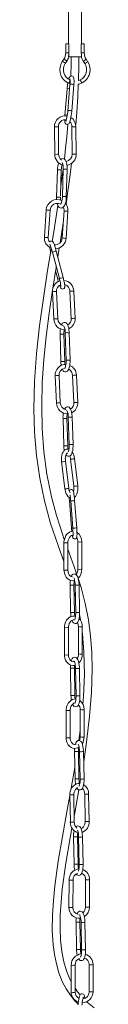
# Model space of a CAD drawing. Header units: millimetres. Extents: x -210 to 706, y -1557 to 245.
# Tile 3 of 4: x 471 to 518, y -1149 to -394. Entities that reach past the tile are written whole.
import ezdxf

# ---------------------------------------------------------------- set-up
doc = ezdxf.new("R2010")
doc.units = ezdxf.units.MM

msp = doc.modelspace()

# ---------------------------------------------------------------- linework, layer by layer
at = {"color": 7, "linetype": 'Continuous', "lineweight": 15}
for p, q in [((498.14, -357.58), (498.14, -412.58)), ((507.88, -412.58), (507.88, -357.58)), ((495.9, -412.58), (495.9, -419.58)), ((498.4, -412.58), (495.9, -412.58)), ((498.4, -412.58), (498.4, -419.58)), ((507.87, -419.58), (507.87, -412.58)), ((510.12, -412.58), (507.87, -412.58)), ((510.12, -419.58), (510.12, -412.58)), ((498.14, -421.57), (498.14, -422.58)), ((498.16, -422.58), (498.14, -422.58)), ((498.18, -422.63), (498.19, -422.57)), ((507.88, -422.58), (498.23, -422.58)), ((507.79, -422.58), (507.81, -422.63)), ((507.88, -422.58), (507.88, -421.57)), ((494.48, -424.34), (493.28, -426.18)), ((495.57, -427.67), (496.77, -425.84)), ((509.25, -425.84), (510.45, -427.67)), ((510.45, -427.67), (510.45, -427.67)), ((512.73, -426.18), (511.53, -424.34)), ((499.18, -443.84), (497.51, -464.18)), ((500.51, -464.32), (502.17, -444.09)), ((496.89, -447.23), (495.23, -467.45)), ((495.25, -467.4), (495.23, -467.45)), ((487.27, -476.33), (487.47, -497.33)), ((490.47, -497.3), (490.27, -476.3)), ((500.71, -476.2), (500.9, -497.23)), ((503.9, -497.23), (503.71, -476.17)), ((489.52, -509.2), (488.89, -530.18)), ((491.92, -529.24), (492.52, -509.29)), ((494, -508.78), (493.37, -529.9)), ((496.37, -529.9), (497, -508.87)), ((480.9, -539.96), (479.52, -560.82)), ((482.51, -561.02), (483.89, -540.16)), ((494.59, -540.59), (493.21, -561.46)), ((496.2, -561.75), (497.59, -540.79)), ((485.7, -572.24), (485.7, -572.23)), ((485.7, -572.24), (491.01, -592.58)), ((493.93, -591.88), (488.6, -571.48)), ((489.79, -576.02), (490.91, -569.04)), ((488.09, -586.67), (489.74, -592.99)), ((489.74, -592.99), (489.74, -592.99)), ((485.78, -602.66), (486.74, -623.59)), ((489.73, -623.45), (488.78, -602.53)), ((499.11, -602.35), (500.07, -623.37)), ((503.06, -623.14), (502.1, -602.22)), ((499.21, -655.12), (498.59, -634.18)), ((491.53, -635.31), (492.15, -656.25)), ((495.15, -656.16), (494.53, -635.22)), ((495.59, -634.27), (496.22, -655.31)), ((487.8, -667.13), (488.76, -688.06)), ((491.76, -687.92), (490.8, -667)), ((501.13, -666.83), (502.09, -687.84)), ((505.08, -687.62), (504.13, -666.69)), ((493.82, -700.02), (494.45, -720.96)), ((497.44, -720.87), (496.82, -699.93)), ((497.88, -698.98), (498.51, -720.02)), ((501.5, -719.83), (500.88, -698.89)), ((499.61, -731.04), (502.14, -751.87)), ((505.13, -751.57), (502.58, -730.67)), ((492.7, -733), (495.23, -753.75)), ((498.21, -753.39), (495.68, -732.63)), ((498.73, -762.87), (500.34, -783.8)), ((498.73, -762.87), (498.73, -762.87)), ((499.72, -763.06), (501.34, -784.02)), ((504.33, -783.76), (502.71, -762.83)), ((500.34, -783.8), (500.34, -783.8)), ((494.52, -795.17), (494.55, -816.12)), ((497.55, -816.12), (497.52, -795.17)), ((505.19, -794.52), (505.21, -815.6)), ((508.21, -815.6), (508.19, -794.51)), ((499.25, -827.6), (499.67, -848.6)), ((502.67, -848.54), (502.25, -827.54)), ((503.15, -827.74), (503.57, -848.77)), ((506.57, -848.77), (506.15, -827.68)), ((502.36, -833.13), (503.32, -836.32)), ((494.94, -860.19), (494.97, -881.14)), ((497.97, -881.13), (497.94, -860.18)), ((505.61, -859.53), (505.63, -880.61)), ((508.63, -880.61), (508.61, -859.53)), ((499.51, -891.44), (499.93, -912.43)), ((502.93, -912.37), (502.51, -891.38)), ((503.4, -891.57), (503.82, -912.6)), ((506.82, -912.6), (506.4, -891.51)), ((496.28, -923.77), (496.3, -944.72)), ((499.3, -944.72), (499.28, -923.77)), ((506.94, -923.12), (506.96, -944.2)), ((509.96, -944.2), (509.94, -923.11)), ((506.96, -939.16), (506.02, -946.79)), ((502.61, -955.25), (503.03, -976.24)), ((506.03, -976.18), (505.61, -955.19)), ((506.51, -955.38), (506.93, -976.41)), ((509.93, -976.41), (509.51, -955.32)), ((499.1, -988.46), (499.44, -1009.44)), ((502.44, -1009.39), (502.1, -988.41)), ((510.49, -987.98), (510.83, -1009.02)), ((513.83, -1009.02), (513.49, -987.93)), ((501.9, -1020.78), (502.32, -1041.78)), ((505.32, -1041.72), (504.9, -1020.72)), ((505.8, -1020.92), (506.22, -1041.95)), ((509.22, -1041.95), (508.8, -1020.86)), ((498.51, -1053.9), (498.38, -1074.86)), ((501.38, -1074.88), (501.51, -1053.92)), ((511.15, -1053.61), (511.02, -1074.7)), ((514.02, -1074.7), (514.15, -1053.63)), ((503.79, -1086.14), (504.21, -1107.13)), ((507.21, -1107.07), (506.79, -1086.08)), ((507.68, -1086.27), (508.1, -1107.3)), ((511.1, -1107.3), (510.68, -1086.21)), ((500.1, -1119.02), (500.1, -1139.79)), ((503.1, -1139.79), (503.1, -1119.02)), ((513.86, -1118.63), (513.86, -1139.4)), ((516.86, -1139.4), (516.86, -1118.63))]:
    msp.add_line(p, q, dxfattribs=at)
at = {"color": 8, "linetype": 'Continuous', "lineweight": 15}
for p, q in [((498.4, -419.58), (495.9, -419.58)), ((510.12, -419.58), (507.87, -419.58)), ((496.91, -447.17), (496.89, -447.22)), ((487.27, -476.33), (489.19, -476.32)), ((500.71, -476.2), (502.63, -476.18)), ((487.47, -497.33), (489.39, -497.32)), ((489.6, -509.19), (489.52, -509.2)), ((488.97, -530.16), (488.89, -530.18)), ((491.6, -635.28), (491.53, -635.31)), ((492.22, -656.22), (492.15, -656.25)), ((493.89, -699.99), (493.82, -700.02)), ((494.51, -720.93), (494.45, -720.96)), ((499.31, -827.61), (499.25, -827.6)), ((499.73, -848.6), (499.67, -848.6)), ((499.57, -891.44), (499.51, -891.44)), ((499.99, -912.44), (499.93, -912.43)), ((502.67, -955.25), (502.61, -955.25)), ((503.09, -976.25), (503.03, -976.24)), ((501.96, -1020.79), (501.9, -1020.78)), ((502.38, -1041.78), (502.32, -1041.78)), ((503.85, -1086.14), (503.79, -1086.14)), ((504.26, -1107.14), (504.21, -1107.13))]:
    msp.add_line(p, q, dxfattribs=at)
at = {"color": 7, "linetype": 'Continuous', "lineweight": 15, "flags": 128}
for points in [[(500.01, -422.58), (500.01, -427.41), (499.77, -437.58)], [(507.81, -422.63), (508.4, -424.28), (509.25, -425.84)], [(507.88, -421.57), (507.88, -421.37), (507.87, -419.58)], [(502.17, -444.09), (502.23, -443.33), (502.29, -441.95), (502.3, -440.71), (502.24, -439.65), (502.08, -438.72), (501.87, -438.17), (501.57, -437.75), (501.08, -437.38), (500.42, -437.21), (499.75, -437.32), (499.29, -437.58), (498.96, -437.92), (498.69, -438.33), (498.38, -439.01), (498.16, -439.72)], [(498.01, -442.77), (499.04, -443.2), (499.22, -443.25)], [(503.54, -474.74), (504.33, -464.98), (505.09, -453.21), (505.52, -443.59)], [(505.52, -443.59), (506.14, -443.47), (508.01, -442.77)], [(506.86, -440.29), (506.05, -440.63), (505.65, -440.73)], [(495.11, -470.78), (495.1, -470.83), (495.17, -471.89), (495.33, -472.82), (495.53, -473.37), (495.83, -473.79), (496.32, -474.16), (496.98, -474.33), (497.65, -474.22), (498.11, -473.96), (498.44, -473.62), (498.71, -473.21), (499.02, -472.53), (499.33, -471.56), (499.64, -470.32), (499.91, -468.95), (500.15, -467.49), (500.34, -465.97), (500.49, -464.54), (500.51, -464.32)], [(497.52, -464.07), (497.45, -464.8), (497.29, -466.23), (497.09, -467.64), (496.86, -468.95), (496.61, -470.09), (496.37, -470.99), (496.19, -471.53), (496.08, -471.77), (496.09, -471.77)], [(497.62, -474.23), (497.61, -474.35), (496.73, -483.84), (495.82, -492.5), (494.84, -500.97)], [(497, -508.87), (497.01, -508.04), (496.95, -506.5), (496.78, -505.05), (496.49, -503.72), (496.07, -502.54), (495.53, -501.61), (494.94, -501.02), (494.24, -500.66), (493.45, -500.54), (492.66, -500.72), (492.02, -501.11)], [(496.15, -535.52), (496.46, -533.45), (497.6, -525.58), (498.84, -516.68), (500.13, -506.71), (500.44, -504.14)], [(494, -507.78), (493.88, -508.75), (492.99, -515.48), (492.15, -521.58)], [(488.89, -530.18), (488.88, -531), (488.92, -531.95)], [(489.32, -534.93), (489.4, -535.32), (489.82, -536.5), (490.36, -537.43), (490.96, -538.02), (491.65, -538.39), (492.44, -538.5), (493.23, -538.32), (493.88, -537.93), (494.44, -537.35), (494.98, -536.49), (495.49, -535.28), (495.87, -533.9), (496.15, -532.4), (496.32, -530.84), (496.37, -529.84)], [(493.37, -529.75), (493.34, -530.47), (493.2, -531.83), (492.98, -533.08), (492.7, -534.15), (492.39, -534.96), (492.15, -535.41), (492, -535.59), (492.02, -535.58)], [(489.9, -536.65), (486.8, -556.82), (485.63, -564.07)], [(491.54, -565.06), (493.65, -551.81), (494, -549.59)], [(488.6, -571.48), (488.4, -570.71), (487.99, -569.29), (487.58, -567.96), (487.18, -566.79), (486.81, -565.81), (486.44, -565.01), (486.17, -564.57), (485.85, -564.22), (485.45, -563.95), (484.9, -563.8), (484.28, -563.87), (483.75, -564.17), (483.49, -564.48)], [(484.66, -570.11), (482.03, -586.41), (478.76, -607.6), (475.84, -628.84), (473.51, -650.1), (471.97, -671.44), (471.47, -692.75), (471.99, -710.48), (473.47, -728.17), (475.96, -745.69), (479.55, -763.07), (484.26, -780.3), (490.08, -797.39), (494.54, -809.57)], [(494.83, -792.66), (493.39, -788.7), (488.77, -774.38), (484.97, -759.97), (481.49, -742.69), (479.13, -725.26), (477.82, -707.74), (477.47, -690.09), (477.96, -672.36), (479.17, -654.65), (480.96, -636.92), (483.21, -619.22), (485.77, -601.55), (488.5, -584.01), (488.61, -583.37)], [(489.74, -592.99), (489.94, -593.75), (490.25, -594.83)], [(491.01, -592.55), (491.2, -593.29), (491.53, -594.67), (491.8, -595.96), (492.01, -597.09), (492.15, -597.99), (492.2, -598.52), (492.2, -598.74), (492.2, -598.74)], [(491.17, -597.72), (491.53, -598.66), (491.9, -599.46), (492.17, -599.89), (492.49, -600.25), (492.89, -600.51), (493.44, -600.66), (494.05, -600.59), (494.59, -600.29), (494.9, -599.93), (495.08, -599.57), (495.17, -599.21), (495.2, -598.78), (495.17, -598.02), (495.05, -597.07), (494.84, -595.85), (494.56, -594.51), (494.23, -593.08), (493.91, -591.79)], [(498.59, -634.18), (498.55, -633.36), (498.41, -631.84), (498.17, -630.42), (497.83, -629.14), (497.38, -628.02), (496.81, -627.15), (496.24, -626.63), (495.55, -626.32), (494.78, -626.26), (494.03, -626.48), (493.44, -626.9), (492.95, -627.49), (492.6, -628.15)], [(493.26, -662.15), (493.37, -662.41), (493.93, -663.28), (494.51, -663.8), (495.2, -664.12), (495.97, -664.17), (496.72, -663.95), (497.3, -663.53), (497.79, -662.94), (498.25, -662.08), (498.66, -660.85), (498.95, -659.46), (499.14, -657.97), (499.22, -656.41), (499.21, -655.12)], [(495.35, -658.48), (495.21, -657.22), (495.15, -656.16)], [(496.21, -655.21), (496.22, -655.94), (496.18, -657.32), (496.05, -658.61), (495.85, -659.73), (495.61, -660.6), (495.4, -661.11), (495.26, -661.33), (495.27, -661.33)], [(500.88, -698.89), (500.84, -698.07), (500.7, -696.55), (500.46, -695.13), (500.12, -693.85), (499.67, -692.73), (499.11, -691.86), (498.53, -691.34), (497.84, -691.03), (497.07, -690.97), (496.32, -691.19), (495.73, -691.61), (495.25, -692.2), (494.92, -692.81)], [(498.3, -723.52), (498.19, -723.47), (497.23, -723.35), (496.21, -723.53), (495.32, -723.98), (494.54, -724.68), (493.85, -725.64), (493.29, -726.86), (492.88, -728.28), (492.64, -729.83), (492.59, -731.44), (492.7, -733)], [(496.14, -727.85), (496.22, -727.99), (496.8, -728.51), (497.49, -728.83), (498.26, -728.88), (499.01, -728.66), (499.59, -728.24), (500.08, -727.65), (500.54, -726.79), (500.95, -725.56), (501.24, -724.17), (501.43, -722.68), (501.51, -721.12), (501.5, -719.83)], [(495.68, -732.63), (495.61, -731.94), (495.6, -730.61), (495.73, -729.35), (495.98, -728.24), (496.33, -727.36), (496.71, -726.76), (497.03, -726.45), (497.22, -726.35), (497.31, -726.36)], [(495.23, -753.75), (495.36, -754.6), (495.72, -756.14), (496.25, -757.56), (496.94, -758.82), (497.81, -759.87), (498.69, -760.56), (499.53, -760.92)], [(502.71, -762.83), (502.65, -762.04), (502.51, -760.57), (502.36, -759.19), (502.2, -757.95), (502.04, -756.91), (501.87, -756.07), (501.62, -755.32), (501.42, -754.99), (501.12, -754.69), (500.65, -754.44), (500.08, -754.37), (499.49, -754.53), (499.1, -754.8), (498.86, -755.1), (498.72, -755.38), (498.68, -755.49)], [(502.5, -760.44), (503.28, -759.74), (503.96, -758.79), (504.53, -757.57), (504.93, -756.14), (505.17, -754.6), (505.22, -752.99), (505.11, -751.43)], [(498.57, -760.46), (498.65, -761.82), (498.73, -762.87)], [(500.97, -789.44), (501.01, -789.72), (501.18, -790.55), (501.43, -791.3), (501.63, -791.63), (501.94, -791.94), (502.4, -792.18), (502.98, -792.26), (503.56, -792.1), (503.95, -791.83), (504.19, -791.53), (504.33, -791.24), (504.42, -790.96), (504.49, -790.59), (504.55, -789.78), (504.56, -788.84), (504.54, -787.62), (504.49, -786.27), (504.4, -784.81), (504.33, -783.76)], [(501.33, -783.99), (501.39, -784.75), (501.48, -786.17), (501.54, -787.48), (501.56, -788.61), (501.56, -789.51), (501.53, -790.03), (501.51, -790.24), (501.51, -790.23)], [(501.49, -786.39), (500.56, -786.45), (499.29, -786.84), (498.09, -787.52), (497.01, -788.47), (496.09, -789.66), (495.36, -791.05), (494.84, -792.58), (494.57, -794.2), (494.52, -795.17)], [(497.52, -795.17), (497.55, -794.52), (497.77, -793.24), (498.19, -792.06), (498.78, -791.04), (499.49, -790.24), (500.27, -789.69), (501.08, -789.4), (501.56, -789.39)], [(504.28, -819.03), (503.73, -817.32), (498.57, -802.99), (497.53, -800.12)], [(494.55, -816.12), (494.59, -817.02), (494.86, -818.63), (495.38, -820.14), (496.14, -821.49), (497.12, -822.62), (498.26, -823.49), (499.53, -824.04), (500.85, -824.27), (502.18, -824.18), (502.75, -824.01)], [(501.12, -821.25), (500.82, -821.26), (499.96, -820.99), (499.24, -820.5), (498.55, -819.69), (498.02, -818.67), (497.68, -817.48), (497.55, -816.27), (497.55, -816.12)], [(506.15, -827.68), (506.12, -826.85), (505.99, -825.31), (505.78, -823.85), (505.48, -822.52), (505.08, -821.35), (504.53, -820.32), (503.99, -819.71), (503.36, -819.31), (502.63, -819.14), (501.82, -819.27), (501.2, -819.63), (500.71, -820.13), (500.27, -820.85), (500.19, -821.07)], [(502.03, -821.98), (502.02, -821.97), (502.11, -822.1), (502.3, -822.48), (502.53, -823.14), (502.76, -824.08), (502.96, -825.24), (503.09, -826.55), (503.15, -827.74)], [(509.67, -963.25), (512.15, -946.18), (514.23, -928.09), (515.61, -910.05), (516.1, -892.12), (515.81, -879.45), (514.91, -866.85), (513.31, -854.31), (510.92, -841.87), (507.68, -829.55), (505.62, -823.18)], [(503.43, -851.57), (502.3, -851.38), (500.98, -851.46), (499.71, -851.86), (498.51, -852.54), (497.44, -853.49), (496.51, -854.67), (495.78, -856.06), (495.26, -857.59), (494.99, -859.21), (494.94, -860.19)], [(500.67, -854.73), (500.74, -854.93), (501.29, -855.96), (501.83, -856.57), (502.45, -856.96), (503.19, -857.13), (504, -857), (504.62, -856.65), (505.11, -856.14), (505.54, -855.42), (505.95, -854.34), (506.26, -853), (506.46, -851.55), (506.56, -850.02), (506.57, -848.67)], [(503.57, -848.73), (503.57, -849.46), (503.51, -850.81), (503.38, -852.05), (503.18, -853.08), (502.96, -853.84), (502.79, -854.22), (502.72, -854.33)], [(506.54, -850.28), (506.76, -851.24), (507.25, -854.57)], [(497.94, -860.18), (497.97, -859.54), (498.19, -858.26), (498.61, -857.07), (499.2, -856.05), (499.91, -855.26), (500.7, -854.71), (501.51, -854.42), (502.21, -854.39)], [(508.61, -863.82), (508.78, -864.94), (509.9, -878.73), (510.21, -895.92), (509.53, -913.17), (509.03, -918.96)], [(494.97, -881.14), (495.01, -882.04), (495.28, -883.64), (495.8, -885.15), (496.56, -886.5), (497.54, -887.64), (498.69, -888.5), (499.95, -889.06), (501.27, -889.29), (502.6, -889.2), (503.21, -889.01)], [(502.4, -886.13), (502.07, -886.25), (501.24, -886.28), (500.38, -886.01), (499.66, -885.51), (498.97, -884.7), (498.44, -883.68), (498.1, -882.5), (497.97, -881.29), (497.97, -881.13)], [(506.4, -891.51), (506.37, -890.69), (506.25, -889.15), (506.03, -887.69), (505.73, -886.36), (505.33, -885.18), (504.78, -884.15), (504.24, -883.54), (503.62, -883.15), (502.88, -882.98), (502.08, -883.11), (501.45, -883.46), (500.96, -883.97), (500.53, -884.69), (500.12, -885.76), (500.11, -885.82)], [(499.59, -888.9), (499.51, -890.09), (499.51, -891.44)], [(502.29, -885.81), (502.27, -885.81), (502.37, -885.94), (502.56, -886.32), (502.79, -886.98), (503.02, -887.91), (503.22, -889.07), (503.35, -890.39), (503.4, -891.57)], [(501.11, -918.98), (501.54, -919.79), (502.08, -920.4), (502.71, -920.8), (503.44, -920.96), (504.25, -920.84), (504.88, -920.48), (505.37, -919.97), (505.8, -919.26), (506.21, -918.18), (506.52, -916.84), (506.72, -915.39), (506.81, -913.86), (506.82, -912.5)], [(503.82, -912.56), (503.83, -913.29), (503.77, -914.65), (503.64, -915.88), (503.44, -916.92), (503.21, -917.68), (503.04, -918.06), (502.97, -918.16)], [(503.73, -914.98), (503.63, -914.96), (502.31, -915.05), (501.04, -915.44), (499.84, -916.12), (498.77, -917.07), (497.84, -918.26), (497.11, -919.65), (496.59, -921.18), (496.32, -922.8), (496.28, -923.77)], [(499.28, -923.77), (499.3, -923.12), (499.52, -921.84), (499.94, -920.66), (500.53, -919.64), (501.24, -918.84), (502.03, -918.29), (502.84, -918), (503.07, -918)], [(496.3, -944.72), (496.34, -945.62), (496.61, -947.23), (497.13, -948.74), (497.89, -950.09), (498.87, -951.22), (500.02, -952.09), (501.28, -952.64), (502.6, -952.87), (503.93, -952.79), (505.2, -952.39), (506.15, -951.85)], [(503.93, -949.64), (503.4, -949.83), (502.57, -949.86), (501.71, -949.59), (500.99, -949.1), (500.3, -948.29), (499.77, -947.27), (499.43, -946.08), (499.3, -944.88), (499.3, -944.72)], [(509.51, -955.32), (509.48, -954.5), (509.35, -952.96), (509.14, -951.5), (508.84, -950.17), (508.44, -948.99), (507.89, -947.96), (507.35, -947.35), (506.72, -946.96), (505.99, -946.79), (505.18, -946.92), (504.56, -947.27), (504.07, -947.78), (503.63, -948.5), (503.22, -949.57), (503.16, -949.84)], [(505.39, -949.62), (505.38, -949.61), (505.47, -949.75), (505.66, -950.13), (505.89, -950.79), (506.13, -951.72), (506.32, -952.88), (506.45, -954.2), (506.51, -955.38)], [(502.68, -952.87), (502.62, -953.89), (502.61, -955.25)], [(502.86, -967.59), (500.14, -983.43), (500, -984.19)], [(506.74, -979.71), (505.39, -979.77), (504.05, -980.15), (502.79, -980.81), (501.66, -981.75), (500.7, -982.92), (499.94, -984.3), (499.41, -985.82), (499.14, -987.44), (499.1, -988.46)], [(504.5, -983.32), (504.65, -983.6), (505.19, -984.21), (505.81, -984.6), (506.55, -984.77), (507.36, -984.64), (507.98, -984.29), (508.47, -983.78), (508.9, -983.06), (509.31, -981.99), (509.62, -980.65), (509.82, -979.2), (509.92, -977.67), (509.93, -976.31)], [(506.93, -976.37), (506.93, -977.1), (506.87, -978.46), (506.74, -979.69), (506.54, -980.73), (506.32, -981.49), (506.15, -981.86), (506.08, -981.97)], [(499.11, -988.99), (496.81, -1001.45), (493.34, -1020.32), (490.13, -1039.38), (487.52, -1058.33), (486.42, -1069.45), (485.73, -1080.76), (485.63, -1092.19), (486.31, -1103.61), (487.27, -1110.9), (488.72, -1118.08), (490.74, -1125.09), (493.3, -1131.56), (496.24, -1137.25), (499.5, -1142.21), (502.97, -1146.47), (505.39, -1148.96)], [(502.1, -988.41), (502.12, -987.77), (502.33, -986.49), (502.77, -985.32), (503.39, -984.32), (504.16, -983.53), (505.02, -982.99), (505.04, -982.99)], [(502.37, -1004.82), (502.84, -1002.25), (506.06, -984.66)], [(510.83, -1008.96), (510.81, -1009.6), (510.59, -1010.87), (510.16, -1012.05), (509.54, -1013.05), (508.77, -1013.84), (507.91, -1014.37), (507.68, -1014.44)], [(500.1, -1131.68), (499.06, -1129.75), (496.53, -1123.49), (494.48, -1116.43), (492.96, -1108.55), (491.99, -1099.84), (491.59, -1090.37), (491.73, -1080.61), (492.33, -1070.73), (493.29, -1060.81), (496, -1040.94), (499.28, -1021.55), (500.68, -1013.97)], [(508.8, -1020.86), (508.77, -1020.03), (508.64, -1018.49), (508.43, -1017.03), (508.13, -1015.7), (507.73, -1014.53), (507.18, -1013.5), (506.64, -1012.89), (506.01, -1012.49), (505.28, -1012.32), (504.47, -1012.45), (503.85, -1012.81), (503.63, -1013.03)], [(503.93, -1049.12), (503.94, -1049.14), (504.48, -1049.74), (505.1, -1050.14), (505.84, -1050.31), (506.65, -1050.18), (507.27, -1049.83), (507.76, -1049.32), (508.19, -1048.6), (508.6, -1047.52), (508.91, -1046.18), (509.11, -1044.73), (509.21, -1043.2), (509.22, -1041.85)], [(510.68, -1086.21), (510.65, -1085.39), (510.53, -1083.85), (510.31, -1082.39), (510.01, -1081.06), (509.61, -1079.88), (509.06, -1078.85), (508.52, -1078.24), (507.9, -1077.85), (507.16, -1077.68), (506.35, -1077.81), (505.73, -1078.16), (505.24, -1078.67), (504.81, -1079.39), (504.6, -1079.92)], [(506.57, -1080.51), (506.55, -1080.51), (506.65, -1080.64), (506.83, -1081.02), (507.07, -1081.68), (507.3, -1082.61), (507.5, -1083.77), (507.63, -1085.09), (507.68, -1086.27)], [(505.72, -1114.3), (505.82, -1114.49), (506.36, -1115.1), (506.99, -1115.5), (507.72, -1115.66), (508.53, -1115.54), (509.16, -1115.18), (509.65, -1114.67), (510.08, -1113.96), (510.49, -1112.88), (510.8, -1111.54), (511, -1110.09), (511.09, -1108.56), (511.1, -1107.2)], [(508.1, -1107.26), (508.11, -1107.99), (508.05, -1109.35), (507.92, -1110.58), (507.72, -1111.62), (507.49, -1112.38), (507.32, -1112.76), (507.25, -1112.86)], [(506.98, -1141.87), (504.91, -1139.44), (503.1, -1136.82)], [(510.51, -1144.5), (510.41, -1143.53), (510.21, -1142.58), (509.99, -1142.06), (509.68, -1141.62), (509.19, -1141.25), (508.54, -1141.07), (507.84, -1141.18), (507.36, -1141.46), (507.02, -1141.81), (506.74, -1142.25), (506.45, -1142.96), (506.16, -1143.95), (505.88, -1145.22), (505.66, -1146.6), (505.47, -1148.08), (505.34, -1149.53)], [(508.33, -1149.76), (508.39, -1149.01), (508.55, -1147.61), (508.74, -1146.31), (508.95, -1145.19), (509.16, -1144.32), (509.32, -1143.82), (509.41, -1143.62), (509.4, -1143.64)], [(517.69, -1151.85), (512.65, -1147.64), (512.09, -1147.1)]]:
    msp.add_lwpolyline(points, dxfattribs=at)
at = {"color": 8, "linetype": 'Continuous', "lineweight": 15, "flags": 128}
for points in [[(499.18, -443.84), (499.2, -443.79), (499.41, -443.66), (499.81, -443.58), (500.34, -443.56), (500.92, -443.6), (501.47, -443.7), (501.89, -443.83), (502.13, -443.99), (502.17, -444.09)], [(497.54, -464.07), (497.54, -464.02), (497.74, -463.89), (498.14, -463.81), (498.67, -463.79), (499.26, -463.83), (499.8, -463.93), (500.23, -464.06), (500.47, -464.22), (500.48, -464.31)], [(502.83, -497.18), (503.34, -497.18), (503.72, -497.17), (503.9, -497.17), (503.88, -497.17)], [(493.39, -529.75), (493.45, -529.73), (493.74, -529.72), (494.21, -529.72), (494.77, -529.73), (495.35, -529.75), (495.86, -529.78), (496.22, -529.81), (496.37, -529.84), (496.35, -529.84)], [(502.02, -623.09), (502.53, -623.09), (502.89, -623.1), (503.06, -623.13), (503.04, -623.14)], [(496.23, -655.21), (496.28, -655.18), (496.55, -655.13), (497.01, -655.1), (497.57, -655.07), (498.15, -655.05), (498.66, -655.06), (499.04, -655.08), (499.21, -655.11), (499.19, -655.12)], [(504.04, -687.56), (504.55, -687.56), (504.92, -687.57), (505.08, -687.61), (505.07, -687.62)], [(498.53, -719.92), (498.57, -719.89), (498.85, -719.84), (499.3, -719.81), (499.86, -719.78), (500.44, -719.76), (500.96, -719.77), (501.33, -719.79), (501.5, -719.82), (501.48, -719.83)], [(502.39, -730.77), (502.57, -730.69), (502.58, -730.67)], [(495.68, -732.63), (495.66, -732.65), (495.48, -732.73)], [(498.21, -753.39), (498.19, -753.41), (498.01, -753.48)], [(504.92, -751.52), (505.1, -751.45), (505.09, -751.43)], [(507.69, -815.54), (508.05, -815.51), (508.21, -815.47), (508.19, -815.46)], [(503.59, -848.73), (503.63, -848.73), (503.9, -848.74), (504.34, -848.73), (504.9, -848.73), (505.48, -848.71), (506, -848.7), (506.38, -848.68), (506.56, -848.67), (506.54, -848.67)], [(508.11, -880.56), (508.47, -880.52), (508.63, -880.48), (508.62, -880.48)], [(503.85, -912.56), (503.88, -912.57), (504.15, -912.57), (504.6, -912.57), (505.16, -912.56), (505.74, -912.55), (506.26, -912.53), (506.64, -912.52), (506.81, -912.51), (506.8, -912.5)], [(509.44, -944.14), (509.8, -944.11), (509.96, -944.07), (509.95, -944.06)], [(506.95, -976.37), (506.99, -976.38), (507.26, -976.38), (507.7, -976.38), (508.26, -976.37), (508.84, -976.36), (509.36, -976.34), (509.74, -976.33), (509.92, -976.32), (509.9, -976.31)], [(513.2, -1008.97), (513.6, -1008.94), (513.81, -1008.92), (513.8, -1008.91)], [(506.24, -1041.91), (506.28, -1041.91), (506.55, -1041.92), (506.99, -1041.91), (507.55, -1041.91), (508.13, -1041.89), (508.65, -1041.88), (509.03, -1041.86), (509.21, -1041.85), (509.19, -1041.85)], [(511.04, -1074.57), (511.03, -1074.58), (511.17, -1074.61), (511.52, -1074.64), (512.02, -1074.66), (512.6, -1074.67), (513.17, -1074.67)], [(508.12, -1107.26), (508.16, -1107.27), (508.43, -1107.27), (508.88, -1107.27), (509.44, -1107.26), (510.02, -1107.25), (510.54, -1107.23), (510.92, -1107.22), (511.09, -1107.21), (511.08, -1107.21)], [(515.64, -1139.62), (516.18, -1139.59), (516.6, -1139.53), (516.83, -1139.45), (516.83, -1139.4)]]:
    msp.add_lwpolyline(points, dxfattribs=at)
at = {"color": 7, "linetype": 'Continuous', "lineweight": 15}
for centre, radius, start, end in [((487.19, -419.58), 8.71, 326.8644, 0.02472), ((489.02, -420.51), 9.4, 325.48015, 346.93797), ((482.61, -420.17), 15.8, 351.22177, 2.14667), ((146.73, -424.98), 359.27, 357.4868, 0.38204), ((518.82, -419.58), 8.71, 179.97367, 213.1372), ((502.82, -432.43), 11.41, 146.7471, 245.0411), ((502.82, -432.43), 8.68, 146.72688, 244.96251), ((503.19, -432.43), 8.68, 295.0401, 33.27051), ((503.19, -432.43), 11.41, 294.98342, 33.22837), ((541.94, -450.7), 45.18, 169.54642, 175.586), ((483.64, -441.68), 15.69, 352.06679, 7.98824), ((505.52, -442.85), 2.49, 1.797, 32.02096), ((495.5, -476.03), 8.23, 79.23144, 182.11835), ((495.57, -476.08), 5.3, 80.85366, 182.39254), ((495.38, -476.15), 5.33, 359.44936, 45.888), ((495.44, -476.08), 8.26, 359.41255, 57.54834), ((495.8, -497.4), 8.33, 179.52117, 256.09656), ((495.7, -497.44), 5.23, 178.54325, 234.51134), ((495.6, -497.43), 5.3, 275.70668, 2.49282), ((495.56, -497.39), 8.35, 278.87541, 1.51985), ((506.87, -509.23), 17.35, 161.55837, 179.8983), ((508.86, -509.56), 16.34, 164.82789, 179.05296), ((482.4, -507.84), 11.64, 355.38363, 21.52136), ((489.33, -540.41), 8.45, 64.07262, 176.95117), ((489.34, -540.4), 5.45, 60.70975, 177.51196), ((506.96, -530.89), 15.08, 177.6249, 185.55772), ((489.76, -540.09), 7.86, 354.83664, 41.88242), ((489.79, -540.16), 4.82, 354.8657, 29.21063), ((487.75, -561.44), 8.26, 175.69278, 249.09755), ((487.38, -561.51), 4.89, 174.2084, 217.29931), ((487.74, -561.18), 5.48, 263.51952, 357.10392), ((487.65, -561.12), 8.58, 273.03557, 356.42284), ((536.98, -558.52), 54.42, 190.57987, 195.07089), ((455.75, -578.9), 30.68, 12.54543, 24.17741), ((493.94, -602.12), 8.18, 107.79351, 183.79091), ((493.56, -602.5), 8.55, 1.92245, 84.03365), ((493.94, -602.13), 5.17, 111.42164, 184.40268), ((493.6, -602.48), 5.51, 1.2982, 74.59846), ((495.14, -623.4), 8.41, 181.3144, 271.53904), ((495.28, -623.3), 5.55, 181.52307, 259.2169), ((495.05, -623.76), 5.04, 298.45999, 5.46886), ((494.89, -623.66), 8.19, 294.5135, 3.59631), ((514.44, -634.52), 22.92, 171.39909, 181.9639), ((512.98, -634.43), 18.46, 171.86437, 182.47039), ((484.65, -633.82), 10.96, 357.62467, 25.43696), ((511.14, -655.9), 18.99, 181.05451, 190.08661), ((495.87, -666.56), 8.09, 88.67869, 184.08637), ((495.81, -666.51), 5.04, 98.36254, 185.54961), ((495.54, -667), 5.59, 1.80598, 61.20744), ((495.82, -666.82), 8.31, 0.93333, 67.53748), ((497.18, -687.86), 8.42, 181.3716, 272.98054), ((497.35, -687.76), 5.59, 181.72408, 257.49404), ((486.94, -698.52), 10.96, 357.62467, 25.43696), ((497.07, -688.24), 5.04, 300.01219, 5.6026), ((496.9, -688.13), 8.2, 296.20449, 3.5818), ((514.34, -699.07), 20.54, 170.50229, 182.64669), ((514.89, -699.15), 18.08, 170.86943, 182.48399), ((515.14, -720.49), 20.7, 181.30866, 190.97833), ((513.36, -720.66), 15.92, 180.76051, 189.9231), ((484.1, -720.97), 14.44, 341.58989, 4.1759), ((490, -732.09), 9.66, 6.25639, 20.88614), ((490.68, -731.89), 11.97, 5.85637, 31.23993), ((507.38, -752.47), 9.22, 185.74333, 208.18539), ((491.41, -753.23), 10.83, 344.9381, 7.65046), ((425.98, -768.42), 73.93, 4.16193, 7.67976), ((577.49, -778.07), 77.36, 184.24372, 186.21411), ((498.83, -794.4), 6.36, 358.97581, 29.93049), ((499.74, -794.16), 8.46, 357.58819, 55.51864), ((498.8, -815.76), 6.42, 322.68745, 2.64239), ((499.09, -815.85), 9.13, 313.61985, 2.42563), ((519.56, -826.94), 20.32, 171.70578, 181.87512), ((520.03, -826.9), 17.79, 170.93545, 182.07449), ((521.32, -848.33), 21.65, 180.70086, 189.17866), ((520.89, -848.4), 18.22, 180.42894, 189.75233), ((499.38, -859.4), 6.22, 358.75666, 28.6632), ((499.82, -859.26), 8.79, 358.25255, 43.34736), ((498.94, -880.64), 6.69, 329.33138, 1.41227), ((499.52, -880.88), 9.12, 314.85257, 2.52864), ((519.95, -890.79), 17.45, 174.76527, 181.91786), ((522.69, -912.1), 22.77, 180.83146, 189.5987), ((520.75, -912.28), 17.82, 180.29612, 188.76776), ((501.04, -922.88), 5.9, 357.667, 36.95191), ((501.62, -922.71), 8.33, 357.18288, 53.04272), ((499.99, -944.15), 6.97, 336.8933, 0.65947), ((500.02, -944.18), 9.94, 328.9857, 0.67915), ((525.57, -954.68), 19.97, 172.48295, 181.45978), ((523.73, -976.13), 20.69, 180.31794, 192.04663), ((526.18, -975.91), 20.15, 180.77325, 190.92114), ((504.94, -987.77), 8.55, 358.97622, 56.76964), ((505.04, -987.71), 5.46, 357.25475, 49.32178), ((507.33, -1009.85), 7.91, 176.9939, 256.29338), ((507.88, -1009.64), 5.45, 177.42485, 232.04281), ((505.47, -1009.51), 8.37, 290.98054, 4.13491), ((520.84, -1019.98), 18.96, 167.92684, 182.41938), ((525.45, -1020.22), 20.56, 172.2883, 181.39051), ((491.88, -1020.47), 13.92, 358.16758, 20.29349), ((523.16, -1041.64), 20.84, 180.3837, 192.81733), ((525.72, -1041.43), 20.4, 180.81036, 191.01873), ((491.07, -1042.7), 15.17, 343.88334, 2.99464), ((506.85, -1053.63), 8.35, 95.77118, 181.85169), ((506.8, -1053.55), 5.31, 107.90324, 183.90706), ((506.18, -1053.22), 4.99, 355.49483, 66.49736), ((506.11, -1053.26), 8.04, 357.40066, 69.16472), ((506.16, -1075.36), 7.79, 176.32066, 279.00287), ((506.4, -1075.2), 5.03, 176.30677, 260.21211), ((505.46, -1074.74), 5.56, 310.95887, 1.67871), ((505.41, -1074.72), 8.62, 303.77875, 0.87946), ((523.37, -1085.44), 19.59, 172.5456, 182.03836), ((525.94, -1085.56), 19.17, 172.80369, 181.56431), ((524.91, -1107.01), 20.7, 180.33098, 192.26037), ((526.9, -1106.83), 19.69, 180.70295, 190.72666), ((508.69, -1119.01), 8.59, 95.0713, 180.10236), ((508.55, -1118.95), 5.45, 111.41498, 180.7675), ((508.85, -1118.49), 5.01, 358.39782, 74.47456), ((508.69, -1118.58), 8.17, 359.59953, 74.20431), ((508.12, -1139.93), 8.01, 179.02566, 251.278), ((508.26, -1139.84), 5.16, 179.40522, 244.43096), ((508.32, -1139.44), 8.54, 271.23458, 0.2911), ((508.34, -1139.46), 5.52, 276.90837, 0.63882)]:
    msp.add_arc(centre, radius, start, end, dxfattribs=at)
at = {"color": 8, "linetype": 'Continuous', "lineweight": 15}
for centre, radius, start, end in [((492.08, -429.91), 3.92, 49.53649, 72.07132), ((493.28, -428.07), 3.91, 49.52837, 72.08349), ((493, -429.96), 3.44, 41.67855, 61.87735), ((494.19, -428.13), 3.45, 41.69195, 61.86957), ((508.04, -422.11), 3.92, 287.92831, 310.46375), ((509.24, -423.95), 3.91, 287.91651, 310.47163), ((508.96, -422.05), 3.44, 298.12432, 318.31858), ((510.16, -423.89), 3.44, 298.12684, 318.31423), ((496.61, -441.06), 2.22, 309.13909, 347.50937), ((496.03, -439.97), 3.16, 330.2949, 353.59782), ((505.46, -442.02), 2.22, 12.54671, 50.77682), ((498.11, -449.82), 2.9, 73.88719, 114.35409), ((496.43, -469.99), 2.84, 75.24113, 114.463), ((488.71, -394.24), 82.08, 270.33585, 271.08843), ((502.14, -393.71), 82.47, 270.33729, 271.08631), ((488.91, -414.95), 82.37, 270.3369, 271.08688), ((500.19, -279.73), 217.47, 270.1955, 270.69578), ((490.49, -524.57), 15.41, 82.442, 93.32406), ((495.14, -520.93), 12.21, 81.21612, 95.33256), ((489.86, -545.52), 15.39, 82.43393, 93.32874), ((482.37, -536.06), 4.17, 249.24209, 274.28837), ((483.16, -537.72), 2.55, 259.29984, 286.58707), ((496.18, -535.91), 4.95, 251.24089, 272.30689), ((496.86, -538.35), 2.55, 259.30607, 286.5769), ((481, -556.92), 4.17, 249.23855, 274.29059), ((481.78, -558.57), 2.55, 259.30124, 286.58479), ((494.75, -557.32), 4.4, 249.99623, 273.37519), ((495.49, -559.68), 2.09, 256.74894, 289.46265), ((509.35, -656.91), 87.92, 103.64886, 105.5996), ((506.72, -653.49), 62.84, 104.4587, 105.66728), ((514.06, -674.99), 85.6, 103.62907, 105.61851), ((487.39, -609.14), 6.67, 87.09555, 104.00184), ((488.13, -604.94), 2.5, 75.04984, 99.17916), ((500.83, -609.92), 7.76, 88.28021, 102.80538), ((501.46, -604.64), 2.5, 75.06694, 99.1676), ((488.35, -630.06), 6.67, 87.09129, 104.00898), ((489.09, -625.86), 2.5, 75.02631, 99.19508), ((501.76, -630.42), 7.34, 87.965, 103.17639), ((497.31, -641.69), 7.62, 80.34477, 103.05398), ((493.25, -644.69), 9.55, 82.2855, 99.95375), ((493.87, -665.65), 9.57, 82.30838, 99.94076), ((489.42, -673.61), 6.67, 87.09555, 104.00184), ((490.15, -669.41), 2.5, 75.04984, 99.17916), ((502.85, -674.39), 7.76, 88.28021, 102.80538), ((503.48, -669.11), 2.5, 75.06694, 99.1676), ((490.37, -694.53), 6.67, 87.09129, 104.00898), ((491.11, -690.34), 2.5, 75.02631, 99.19508), ((503.78, -694.9), 7.34, 87.965, 103.17639), ((495.54, -709.4), 9.55, 82.2855, 99.95375), ((499.6, -706.4), 7.62, 80.34477, 103.05398), ((496.16, -730.36), 9.57, 82.30838, 99.94076), ((500.24, -723.06), 8, 265.46003, 285.58266), ((493.47, -726.42), 6.62, 263.33472, 287.69353), ((496, -747.17), 6.62, 263.33674, 287.69225), ((502.81, -744.09), 7.73, 265.20211, 285.82048), ((498.52, -749.36), 13.5, 270.87627, 274.98117), ((499.12, -735.73), 27.34, 271.26102, 277.55208), ((500.14, -770.25), 13.55, 270.87859, 274.98973), ((500.35, -752.05), 31.95, 271.77382, 277.11853), ((496.04, -786.41), 8.9, 260.20998, 276.19339), ((497.14, -794.45), 0.813, 259.61846, 297.98881), ((506.7, -785.75), 8.89, 260.20773, 276.19463), ((507.8, -793.79), 0.82, 259.76808, 297.78517), ((496.06, -807.35), 8.9, 260.21496, 276.19065), ((497.17, -815.39), 0.818, 259.73704, 297.82746), ((506.72, -807.11), 8.49, 259.87981, 276.50328), ((499.86, -786.1), 41.52, 269.24152, 273.30094), ((503.99, -794.81), 32.94, 268.53431, 273.75502), ((500.28, -807.01), 41.59, 269.24429, 273.29607), ((496.46, -851.42), 8.9, 260.20998, 276.19339), ((497.56, -859.47), 0.813, 259.61846, 297.98881), ((507.12, -850.77), 8.89, 260.20773, 276.19463), ((508.22, -858.8), 0.82, 259.76808, 297.78517), ((496.49, -872.37), 8.9, 260.21496, 276.19065), ((497.59, -880.41), 0.818, 259.73704, 297.82746), ((507.14, -872.12), 8.49, 259.87981, 276.50328), ((500.11, -849.93), 41.52, 269.24152, 273.30094), ((504.24, -858.65), 32.94, 268.53431, 273.75502), ((500.53, -870.85), 41.59, 269.24429, 273.29607), ((497.79, -915.01), 8.9, 260.20998, 276.19339), ((498.89, -923.05), 0.813, 259.61846, 297.98881), ((508.45, -914.35), 8.89, 260.20773, 276.19463), ((509.55, -922.39), 0.82, 259.76808, 297.78517), ((497.82, -935.95), 8.9, 260.21496, 276.19065), ((498.92, -943.99), 0.818, 259.73704, 297.82746), ((508.48, -935.71), 8.49, 259.87981, 276.50328), ((503.22, -913.74), 41.52, 269.24152, 273.30094), ((507.35, -922.46), 32.94, 268.53431, 273.75502), ((503.64, -934.65), 41.59, 269.24429, 273.29607), ((500.33, -972.62), 15.88, 265.55787, 274.12239), ((501.6, -986.26), 2.2, 266.78328, 283.22563), ((511.72, -972.07), 15.96, 265.5826, 274.10809), ((512.98, -985.76), 2.23, 266.85633, 283.12124), ((500.67, -993.6), 15.88, 265.55756, 274.12256), ((501.93, -1007.23), 2.22, 266.84851, 283.13242), ((512.07, -994.53), 14.48, 265.18924, 274.47261), ((502.51, -979.28), 41.52, 269.24152, 273.30094), ((506.64, -987.99), 32.94, 268.53431, 273.75502), ((502.93, -1000.19), 41.59, 269.24429, 273.29607), ((499.93, -1046.03), 8, 259.76486, 275.18992), ((500.84, -1051.26), 2.74, 266.09644, 284.12794), ((512.57, -1045.69), 8.05, 259.82457, 275.1524), ((513.48, -1050.97), 2.74, 266.08931, 284.14028), ((499.8, -1066.99), 8, 259.76303, 275.19107), ((500.71, -1072.22), 2.74, 266.09757, 284.12599), ((513.37, -1072.2), 2.47, 265.35113, 285.05536), ((504.39, -1044.63), 41.52, 269.24152, 273.30094), ((508.52, -1053.35), 32.94, 268.53431, 273.75502), ((504.81, -1065.55), 41.59, 269.24429, 273.29607), ((501.3, -1116.56), 2.74, 243.96452, 282.05812), ((502.18, -1117.41), 1.85, 260.54856, 299.72588), ((515.12, -1115.66), 3.23, 246.93916, 279.1232), ((515.94, -1117.03), 1.85, 260.52714, 299.76321), ((501.31, -1137.32), 2.74, 243.95561, 282.06358), ((502.19, -1138.18), 1.85, 260.52443, 299.76793), ((515.1, -1136.81), 2.86, 244.97438, 280.81972)]:
    msp.add_arc(centre, radius, start, end, dxfattribs=at)

doc.saveas('drawing.dxf')
